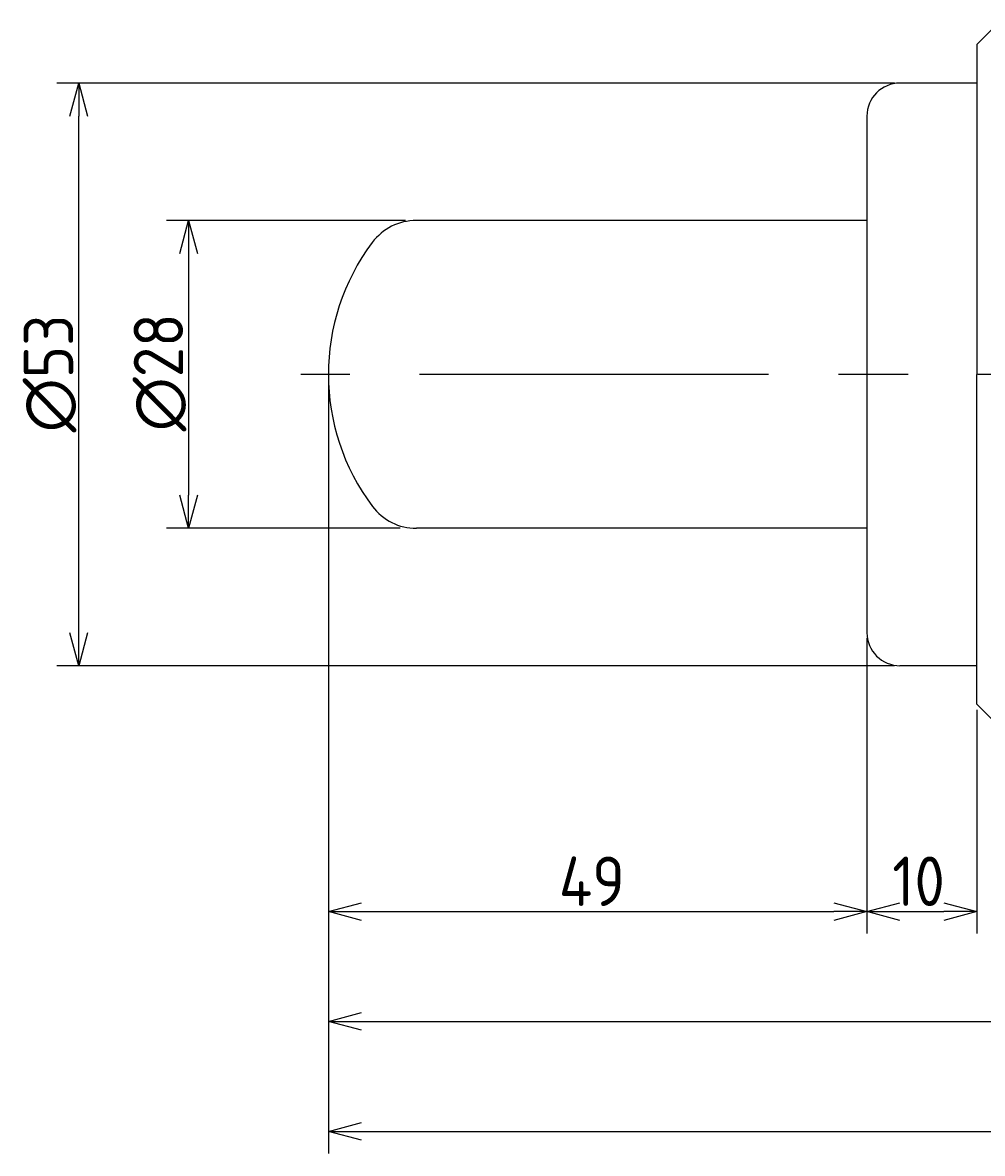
# Model space of a CAD drawing. Extents: x 47 to 399, y 93 to 224.
# Tile 1 of 3: x 47 to 134, y 93 to 196. Entities that reach past the tile are written whole.
import ezdxf

# ---------------------------------------------------------------- set-up
doc = ezdxf.new("R2010")
doc.units = 0
doc.header["$PDMODE"] = 3
doc.header["$PDSIZE"] = 1
doc.linetypes.add('CENTER', pattern=[50.8, 31.75, -6.35, 6.35, -6.35])
doc.layers.get('0').update_dxf_attribs({"linetype": 'CONTINUOUS'})
doc.layers.get('DEFPOINTS').update_dxf_attribs({"linetype": 'CONTINUOUS'})
for name, color, linetype in [('図形', 7, 'CONTINUOUS'), ('図枠', 7, 'CONTINUOUS'), ('寸法_文字', 3, 'CONTINUOUS')]:
    doc.layers.add(name, color=color, linetype=linetype)
doc.layers.get('0').off()
doc.styles.add('DIMENSION', font='isocp.shx', dxfattribs={"bigfont": 'bigfont.shx'})
doc.dimstyles.get("Standard").update_dxf_attribs({"dimtxt": 0.18, "dimasz": 0.18, "dimexe": 0.18, "dimexo": 0.0625, "dimgap": 0.09, "dimtad": 0, "dimtih": 1, "dimtoh": 1, "dimzin": 0, "dimcen": 0.09, "dimazin": 3, "dimtfac": 1, "dimtofl": 0, "dimtmove": 0, "dimatfit": 3})

# ---------------------------------------------------------------- blocks, each defined once
blk = doc.blocks.new('_OPEN30')
at = {"color": 0, "linetype": 'BYBLOCK'}
for p, q in [((-1, 0.268), (0, 0)), ((0, 0), (-1, -0.268)), ((0, 0), (-1, 0))]:
    blk.add_line(p, q, dxfattribs=at)
blk = doc.blocks.new('*U94')
at = {"layer": '寸法_文字', "color": 161, "style": 'DIMENSION'}
blk.add_text('∅28', height=4.5, rotation=90, dxfattribs=at).set_placement((61.25, 158.55))
blk = doc.blocks.new('*D93')
at = {"layer": 'DEFPOINTS', "color": 0}
for p in [(81.97, 177.73), (61.75, 149.73), (81.5, 149.73)]:
    blk.add_point(p, dxfattribs=at)
at = {"layer": '寸法_文字', "color": 161}
for p, q in [((81.47, 177.73), (59.75, 177.73)), ((61.75, 174.73), (61.75, 152.73)), ((81, 149.73), (59.75, 149.73))]:
    blk.add_line(p, q, dxfattribs=at)
at = {"layer": '図枠'}
blk.add_blockref('*U94', (0, 0), dxfattribs=at)
at = {"layer": '寸法_文字', "color": 161, "xscale": 3.000000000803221, "yscale": 3.000000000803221, "zscale": 3.000000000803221}
for p, rotation in [((61.75, 177.73), 90), ((61.75, 149.73), 270)]:
    blk.add_blockref('_OPEN30', p, dxfattribs=dict(at, rotation=rotation))
blk = doc.blocks.new('*U96')
at = {"layer": '寸法_文字', "color": 161, "style": 'DIMENSION'}
blk.add_text('∅53', height=4.5, rotation=90, dxfattribs=at).set_placement((51.25, 158.46))
blk = doc.blocks.new('*D95')
at = {"layer": 'DEFPOINTS', "color": 0}
for p in [(51.75, 190.23), (126.47, 190.23), (126.46, 137.23)]:
    blk.add_point(p, dxfattribs=at)
at = {"layer": '寸法_文字', "color": 161}
for p, q in [((125.97, 190.23), (49.75, 190.23)), ((51.75, 140.23), (51.75, 187.23)), ((125.96, 137.23), (49.75, 137.23))]:
    blk.add_line(p, q, dxfattribs=at)
at = {"layer": '図枠'}
blk.add_blockref('*U96', (0, 0), dxfattribs=at)
at = {"layer": '寸法_文字', "color": 161, "xscale": 3.000000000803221, "yscale": 3.000000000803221, "zscale": 3.000000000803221}
for p, rotation in [((51.75, 190.23), 90), ((51.75, 137.23), 270)]:
    blk.add_blockref('_OPEN30', p, dxfattribs=dict(at, rotation=rotation))
blk = doc.blocks.new('*U98')
at = {"layer": '寸法_文字', "color": 161, "style": 'DIMENSION'}
blk.add_text('49', height=4.5, dxfattribs=at).set_placement((95.43, 115.37))
blk = doc.blocks.new('*D97')
at = {"layer": 'DEFPOINTS', "color": 0}
for p in [(74.47, 163.74), (123.46, 140.23), (123.46, 114.87)]:
    blk.add_point(p, dxfattribs=at)
at = {"layer": '寸法_文字', "color": 161}
for p, q in [((74.47, 163.24), (74.47, 112.87)), ((123.46, 139.73), (123.46, 112.87)), ((77.47, 114.87), (120.46, 114.87))]:
    blk.add_line(p, q, dxfattribs=at)
at = {"layer": '図枠'}
blk.add_blockref('*U98', (0, 0), dxfattribs=at)
at = {"layer": '寸法_文字', "color": 161, "xscale": 3.000000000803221, "yscale": 3.000000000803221, "zscale": 3.000000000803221, "rotation": 180}
blk.add_blockref('_OPEN30', (74.47, 114.87), dxfattribs=at)
at = {"layer": '寸法_文字', "color": 161, "xscale": 3.000000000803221, "yscale": 3.000000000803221, "zscale": 3.000000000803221}
blk.add_blockref('_OPEN30', (123.46, 114.87), dxfattribs=at)
blk = doc.blocks.new('*U100')
at = {"layer": '寸法_文字', "color": 161, "style": 'DIMENSION'}
blk.add_text('10', height=4.5, dxfattribs=at).set_placement((125.76, 115.37))
blk = doc.blocks.new('*D99')
at = {"layer": 'DEFPOINTS', "color": 0}
for p in [(123.46, 140.23), (133.47, 133.73), (133.47, 114.87)]:
    blk.add_point(p, dxfattribs=at)
at = {"layer": '寸法_文字', "color": 161}
for p, q in [((123.46, 139.73), (123.46, 112.87)), ((133.47, 133.23), (133.47, 112.87)), ((126.46, 114.87), (130.47, 114.87))]:
    blk.add_line(p, q, dxfattribs=at)
at = {"layer": '図枠'}
blk.add_blockref('*U100', (0, 0), dxfattribs=at)
at = {"layer": '寸法_文字', "color": 161, "xscale": 3.000000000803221, "yscale": 3.000000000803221, "zscale": 3.000000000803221, "rotation": 180}
blk.add_blockref('_OPEN30', (123.46, 114.87), dxfattribs=at)
at = {"layer": '寸法_文字', "color": 161, "xscale": 3.000000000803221, "yscale": 3.000000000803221, "zscale": 3.000000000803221}
blk.add_blockref('_OPEN30', (133.47, 114.87), dxfattribs=at)
blk = doc.blocks.new('*U104')
at = {"layer": '寸法_文字', "color": 161, "style": 'DIMENSION'}
blk.add_text('203', height=4.5, dxfattribs=at).set_placement((171.2, 105.37))
blk = doc.blocks.new('*D103')
at = {"layer": 'DEFPOINTS', "color": 0}
for p in [(74.47, 163.74), (277.47, 138.23), (277.47, 104.87)]:
    blk.add_point(p, dxfattribs=at)
at = {"layer": '寸法_文字', "color": 161}
for p, q in [((74.47, 163.24), (74.47, 102.87)), ((277.47, 137.73), (277.47, 102.87)), ((77.47, 104.87), (274.47, 104.87))]:
    blk.add_line(p, q, dxfattribs=at)
at = {"layer": '図枠'}
blk.add_blockref('*U104', (0, 0), dxfattribs=at)
at = {"layer": '寸法_文字', "color": 161, "xscale": 3.000000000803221, "yscale": 3.000000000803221, "zscale": 3.000000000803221, "rotation": 180}
blk.add_blockref('_OPEN30', (74.47, 104.87), dxfattribs=at)
at = {"layer": '寸法_文字', "color": 161, "xscale": 3.000000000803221, "yscale": 3.000000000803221, "zscale": 3.000000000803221}
blk.add_blockref('_OPEN30', (277.47, 104.87), dxfattribs=at)
blk = doc.blocks.new('*U106')
at = {"layer": '寸法_文字', "color": 161, "style": 'DIMENSION'}
blk.add_text('290(FK-4250B□-C 取付時)', height=4.5, dxfattribs=at).set_placement((184.4, 95.59))
blk = doc.blocks.new('*D105')
at = {"layer": 'DEFPOINTS', "color": 0}
for p in [(74.47, 163.74), (364.47, 143.73), (364.47, 94.87)]:
    blk.add_point(p, dxfattribs=at)
at = {"layer": '寸法_文字', "color": 161}
for p, q in [((74.47, 163.24), (74.47, 92.87)), ((364.47, 143.23), (364.47, 92.87)), ((77.47, 94.87), (361.47, 94.87))]:
    blk.add_line(p, q, dxfattribs=at)
at = {"layer": '図枠'}
blk.add_blockref('*U106', (0, 0), dxfattribs=at)
at = {"layer": '寸法_文字', "color": 161, "xscale": 3.000000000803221, "yscale": 3.000000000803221, "zscale": 3.000000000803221, "rotation": 180}
blk.add_blockref('_OPEN30', (74.47, 94.87), dxfattribs=at)
at = {"layer": '寸法_文字', "color": 161, "xscale": 3.000000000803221, "yscale": 3.000000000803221, "zscale": 3.000000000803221}
blk.add_blockref('_OPEN30', (364.47, 94.87), dxfattribs=at)

msp = doc.modelspace()

# ---------------------------------------------------------------- linework, layer by layer
at = {"layer": '図形'}
for p, q in [((135.466, 195.727), (133.466, 193.727)), ((133.466, 193.727), (133.466, 163.727)), ((133.466, 190.227), (126.466, 190.227)), ((123.466, 187.247), (123.465, 140.227)), ((123.466, 177.727), (82.457, 177.727)), ((133.466, 133.727), (133.466, 163.727)), ((123.465, 149.727), (82.474, 149.727)), ((133.466, 137.227), (126.465, 137.227)), ((135.466, 131.727), (133.466, 133.727))]:
    msp.add_line(p, q, dxfattribs=at)
at = {"layer": '図形', "color": 3, "linetype": 'CENTER'}
msp.add_line((368.513, 163.727), (71.966, 163.727), dxfattribs=at)
at = {"layer": '図形'}
for centre, radius, start, end in [((126.466, 187.227), 3, 90, 180), ((82.457, 172.727), 5, 90, 143.18347), ((94.466, 163.738), 20, 143.18347, 216.92331), ((82.474, 154.727), 5, 216.92331, 270), ((126.465, 140.227), 3, 179.99772, 270)]:
    msp.add_arc(centre, radius, start, end, dxfattribs=at)

# ---------------------------------------------------------------- dimensions: what is measured, and where the dimension line sits
at = {"layer": '寸法_文字'}
for base, p1, p2, angle, override, picture, middle in [((51.749, 190.227), (126.465, 137.227), (126.466, 190.227), 270, {"dimscale": 1, "dimpost": '%%c<>'}, '*D95', (48.999, 163.727)), ((61.749, 149.727), (81.966, 177.727), (81.504, 149.727), 270, {"dimscale": 1, "dimpost": '%%c<>'}, '*D93', (58.998, 163.727)), ((123.465, 114.869), (74.466, 163.738), (123.465, 140.227), 180, {"dimscale": 1, "dimdec": 1}, '*D97', (98.965, 117.619)), ((277.466, 104.869), (74.466, 163.738), (277.466, 138.231), 180, {"dimscale": 1, "dimdec": 1}, '*D103', (175.966, 107.62)), ((364.466, 94.869), (74.466, 163.738), (364.466, 143.727), 180, {"dimscale": 1, "dimdec": 1, "dimpost": '<>(FK-4250B□-C 取付時)'}, '*D105', (219.466, 97.844)), ((133.466, 114.869), (123.465, 140.227), (133.466, 133.727), 180, {"dimscale": 1, "dimdec": 1}, '*D99', (128.465, 117.619))]:
    dim = msp.add_linear_dim(base=base, p1=p1, p2=p2, angle=angle, dimstyle='Standard', override=override, dxfattribs=at)
    dim.commit()
    dim.dimension.update_dxf_attribs({"geometry": picture, "text_midpoint": middle})

doc.saveas('drawing.dxf')
